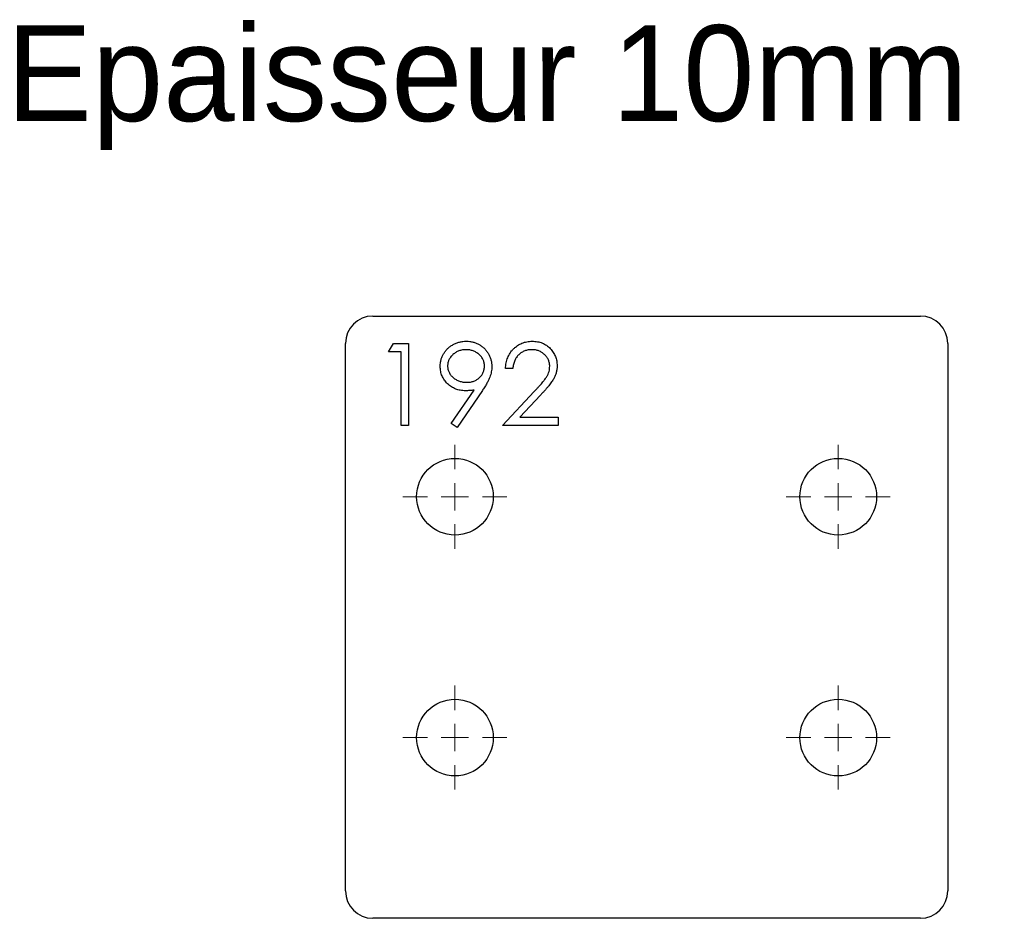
# Model space of a CAD drawing. Header units: millimetres. Extents: x 18 to 198, y 58 to 222.
import ezdxf

# ---------------------------------------------------------------- set-up
doc = ezdxf.new("R2010")
doc.units = ezdxf.units.MM

# ---------------------------------------------------------------- blocks, each defined once
blk = doc.blocks.new('SW_CENTERMARKSYMBOL_0')
at = {"color": 0, "linetype": 'Continuous', "lineweight": 18}
for p, q in [((0, 5), (0, 9.5)), ((0, 0), (0, 2.5)), ((-5, 0), (-9.5, 0)), ((0, 0), (-2.5, 0)), ((0, 0), (0, -2.5)), ((0, 0), (2.5, 0)), ((5, 0), (9.5, 0)), ((0, -5), (0, -9.5))]:
    blk.add_line(p, q, dxfattribs=at)
blk = doc.blocks.new('SW_CENTERMARKSYMBOL_1')
at = {"color": 0, "linetype": 'Continuous', "lineweight": 18}
for p, q in [((0, 5), (0, 9.5)), ((0, 0), (0, 2.5)), ((0, 0), (-2.5, 0)), ((0, 0), (0, -2.5)), ((0, 0), (2.5, 0)), ((5, 0), (9.5, 0)), ((-5, 0), (-9.5, 0)), ((0, -5), (0, -9.5))]:
    blk.add_line(p, q, dxfattribs=at)
blk = doc.blocks.new('SW_CENTERMARKSYMBOL_2')
at = {"color": 0, "linetype": 'Continuous', "lineweight": 18}
for p, q in [((0, 5), (0, 9.5)), ((0, 0), (0, 2.5)), ((0, 0), (-2.5, 0)), ((0, 0), (0, -2.5)), ((0, 0), (2.5, 0)), ((5, 0), (9.5, 0)), ((-5, 0), (-9.5, 0)), ((0, -5), (0, -9.5))]:
    blk.add_line(p, q, dxfattribs=at)
blk = doc.blocks.new('SW_CENTERMARKSYMBOL_3')
at = {"color": 0, "linetype": 'Continuous', "lineweight": 18}
for p, q in [((0, 5), (0, 9.5)), ((0, 0), (0, 2.5)), ((0, 0), (-2.5, 0)), ((0, 0), (0, -2.5)), ((0, 0), (2.5, 0)), ((5, 0), (9.5, 0)), ((-5, 0), (-9.5, 0)), ((0, -5), (0, -9.5))]:
    blk.add_line(p, q, dxfattribs=at)

msp = doc.modelspace()

# ---------------------------------------------------------------- linework, layer by layer
at = {"color": 7, "linetype": 'Continuous', "lineweight": 25}
for p, q in [((82.76, 167.7), (182.76, 167.7)), ((77.76, 62.7), (77.76, 162.7)), ((187.76, 162.7), (187.76, 62.7)), ((182.76, 57.7), (82.76, 57.7))]:
    msp.add_line(p, q, dxfattribs=at)
at = {"color": 1, "linetype": 'Continuous', "lineweight": 25}
for p, q in [((85.65, 161.17), (86.53, 162.7)), ((86.53, 162.7), (89.3, 162.7)), ((89.3, 162.7), (89.3, 147.7)), ((87.95, 161.17), (85.65, 161.17)), ((87.95, 147.7), (87.95, 161.17)), ((108.34, 158.09), (106.99, 158.09)), ((97.07, 148.07), (101.24, 154.16)), ((102.76, 154.07), (98.15, 147.32)), ((106.42, 147.7), (112.23, 153.91)), ((113.38, 153.25), (109.63, 149.24)), ((89.3, 147.7), (87.95, 147.7)), ((98.15, 147.32), (97.07, 148.07)), ((116.61, 147.7), (106.42, 147.7)), ((109.63, 149.24), (116.61, 149.24)), ((116.61, 149.24), (116.61, 147.7))]:
    msp.add_line(p, q, dxfattribs=at)
at = {"color": 7, "linetype": 'Continuous', "lineweight": 25}
for centre in [(97.76, 134.7), (167.76, 134.7), (97.76, 90.7), (167.76, 90.7)]:
    msp.add_circle(centre, 7, dxfattribs=at)
for centre, start, end in [((82.76, 162.7), 90, 180), ((182.76, 162.7), 0, 90), ((82.76, 62.7), 180, 270), ((182.76, 62.7), 270, 0)]:
    msp.add_arc(centre, 5, start, end, dxfattribs=at)
at = {"color": 1, "linetype": 'Continuous', "lineweight": 25}
for points, knots in [([(95.07, 158.49), (95.08, 158.7), (95.09, 159.12), (95.21, 159.72), (95.4, 160.29), (95.67, 160.82), (96.01, 161.31), (96.42, 161.76), (96.89, 162.15), (97.42, 162.48), (97.99, 162.75), (98.59, 162.95), (99.21, 163.07), (99.63, 163.08), (99.84, 163.09)], [0, 0, 0, 0, 0.0852491, 0.1673266, 0.2481753, 0.3288291, 0.4099081, 0.4905845, 0.5729935, 0.6582649, 0.7442216, 0.8290604, 0.9139383, 1, 1, 1, 1]), ([(99.84, 163.09), (100.05, 163.08), (100.46, 163.07), (101.07, 162.95), (101.65, 162.76), (102.2, 162.5), (102.7, 162.16), (103.16, 161.77), (103.56, 161.31), (103.89, 160.8), (104.16, 160.25), (104.35, 159.68), (104.47, 159.08), (104.49, 158.68), (104.49, 158.48)], [0, 0, 0, 0, 0.085528, 0.168995, 0.252323, 0.336058, 0.419436, 0.501288, 0.583722, 0.668016, 0.75193, 0.834605, 0.91653, 1, 1, 1, 1]), ([(106.99, 158.09), (107, 158.27), (107.02, 158.62), (107.1, 159.13), (107.21, 159.62), (107.38, 160.08), (107.58, 160.52), (107.83, 160.93), (108.11, 161.33), (108.44, 161.69), (108.8, 162.02), (109.18, 162.3), (109.58, 162.54), (110, 162.75), (110.44, 162.9), (110.9, 163.01), (111.39, 163.08), (111.72, 163.08), (111.88, 163.09)], [0, 0, 0, 0, 0.068799, 0.135118, 0.199001, 0.261934, 0.323531, 0.385435, 0.447216, 0.510018, 0.572511, 0.633364, 0.693217, 0.752555, 0.812558, 0.873261, 0.935543, 1, 1, 1, 1]), ([(111.88, 163.09), (112.05, 163.08), (112.37, 163.08), (112.84, 163.01), (113.29, 162.91), (113.72, 162.77), (114.12, 162.58), (114.49, 162.35), (114.85, 162.08), (115.17, 161.76), (115.46, 161.43), (115.71, 161.07), (115.93, 160.7), (116.11, 160.32), (116.24, 159.92), (116.35, 159.5), (116.4, 159.07), (116.41, 158.78), (116.42, 158.63)], [0, 0, 0, 0, 0.069475, 0.136517, 0.200789, 0.26383, 0.325735, 0.387291, 0.449509, 0.512968, 0.576275, 0.63758, 0.697903, 0.757172, 0.816599, 0.876653, 0.93729, 1, 1, 1, 1]), ([(99.78, 161.55), (99.66, 161.55), (99.44, 161.54), (99.11, 161.5), (98.79, 161.43), (98.49, 161.34), (98.19, 161.21), (97.91, 161.06), (97.65, 160.88), (97.4, 160.68), (97.17, 160.46), (96.97, 160.22), (96.8, 159.97), (96.66, 159.72), (96.55, 159.45), (96.47, 159.16), (96.42, 158.87), (96.42, 158.67), (96.42, 158.57)], [0, 0, 0, 0, 0.068722, 0.134831, 0.199566, 0.263372, 0.326794, 0.389854, 0.45366, 0.518747, 0.583063, 0.645447, 0.705248, 0.763454, 0.821831, 0.879987, 0.939099, 1, 1, 1, 1]), ([(103.15, 158.57), (103.14, 158.67), (103.14, 158.87), (103.09, 159.16), (103.01, 159.45), (102.91, 159.72), (102.76, 159.97), (102.6, 160.22), (102.4, 160.46), (102.17, 160.68), (101.92, 160.88), (101.65, 161.06), (101.37, 161.21), (101.07, 161.34), (100.77, 161.43), (100.45, 161.5), (100.12, 161.54), (99.89, 161.55), (99.78, 161.55)], [0, 0, 0, 0, 0.060753, 0.119722, 0.177737, 0.235972, 0.294037, 0.353693, 0.415539, 0.479699, 0.544628, 0.608779, 0.672215, 0.735483, 0.799134, 0.864299, 0.930845, 1, 1, 1, 1]), ([(111.82, 161.55), (111.7, 161.55), (111.47, 161.54), (111.13, 161.5), (110.81, 161.43), (110.5, 161.33), (110.21, 161.2), (109.93, 161.04), (109.67, 160.86), (109.42, 160.64), (109.2, 160.41), (108.99, 160.14), (108.82, 159.86), (108.67, 159.55), (108.55, 159.21), (108.45, 158.86), (108.38, 158.48), (108.35, 158.22), (108.34, 158.09)], [0, 0, 0, 0, 0.064451, 0.126571, 0.186922, 0.245924, 0.304098, 0.361781, 0.420577, 0.480272, 0.540224, 0.600658, 0.661916, 0.724435, 0.788853, 0.856287, 0.926338, 1, 1, 1, 1]), ([(115.07, 158.51), (115.07, 158.61), (115.06, 158.81), (115.01, 159.11), (114.94, 159.4), (114.84, 159.67), (114.71, 159.93), (114.54, 160.18), (114.35, 160.43), (114.13, 160.66), (113.89, 160.86), (113.63, 161.05), (113.36, 161.2), (113.08, 161.33), (112.78, 161.43), (112.47, 161.5), (112.15, 161.54), (111.93, 161.55), (111.82, 161.55)], [0, 0, 0, 0, 0.061969, 0.122129, 0.180999, 0.240162, 0.299865, 0.359951, 0.421742, 0.486546, 0.551508, 0.614995, 0.67724, 0.739715, 0.803039, 0.866487, 0.931969, 1, 1, 1, 1]), ([(99.66, 154.05), (99.51, 154.05), (99.2, 154.06), (98.74, 154.12), (98.31, 154.22), (97.89, 154.36), (97.49, 154.55), (97.11, 154.77), (96.74, 155.03), (96.4, 155.33), (96.09, 155.66), (95.82, 156), (95.59, 156.38), (95.4, 156.76), (95.25, 157.17), (95.15, 157.59), (95.08, 158.04), (95.07, 158.34), (95.07, 158.49)], [0, 0, 0, 0, 0.0662939, 0.1301291, 0.1928593, 0.2547556, 0.3159202, 0.3773476, 0.4402138, 0.5041827, 0.5680402, 0.6302333, 0.6908662, 0.7514256, 0.8114686, 0.8727524, 0.9353917, 1, 1, 1, 1]), ([(96.42, 158.57), (96.42, 158.47), (96.42, 158.27), (96.47, 157.97), (96.56, 157.69), (96.67, 157.42), (96.81, 157.16), (96.99, 156.91), (97.2, 156.68), (97.44, 156.46), (97.7, 156.25), (97.98, 156.07), (98.27, 155.92), (98.57, 155.8), (98.89, 155.71), (99.22, 155.64), (99.56, 155.6), (99.8, 155.59), (99.91, 155.59)], [0, 0, 0, 0, 0.05954, 0.117423, 0.17444, 0.231734, 0.289722, 0.3492, 0.410516, 0.47508, 0.540094, 0.604444, 0.668697, 0.73211, 0.796739, 0.862906, 0.930462, 1, 1, 1, 1]), ([(99.91, 155.59), (100.03, 155.59), (100.26, 155.6), (100.61, 155.64), (100.93, 155.71), (101.23, 155.8), (101.52, 155.92), (101.78, 156.07), (102.03, 156.25), (102.26, 156.46), (102.47, 156.68), (102.65, 156.92), (102.81, 157.16), (102.93, 157.42), (103.03, 157.69), (103.1, 157.98), (103.14, 158.27), (103.14, 158.47), (103.15, 158.57)], [0, 0, 0, 0, 0.072713, 0.141547, 0.208363, 0.272462, 0.33539, 0.397711, 0.459383, 0.522098, 0.584315, 0.644392, 0.703345, 0.761509, 0.82003, 0.878517, 0.938265, 1, 1, 1, 1]), ([(104.49, 158.48), (104.49, 158.32), (104.48, 158), (104.4, 157.52), (104.29, 157.02), (104.15, 156.6), (104.01, 156.26), (103.89, 155.98), (103.75, 155.7), (103.58, 155.4), (103.41, 155.08), (103.21, 154.76), (103, 154.42), (102.84, 154.19), (102.76, 154.07)], [0, 0, 0, 0, 0.098307, 0.199392, 0.305418, 0.415964, 0.474607, 0.536768, 0.603611, 0.674131, 0.749449, 0.828275, 0.912065, 1, 1, 1, 1]), ([(112.23, 153.91), (112.37, 154.06), (112.65, 154.34), (113.03, 154.76), (113.38, 155.14), (113.69, 155.5), (113.95, 155.82), (114.19, 156.12), (114.38, 156.39), (114.58, 156.7), (114.78, 157.08), (114.95, 157.54), (115.05, 158.02), (115.06, 158.35), (115.07, 158.51)], [0, 0, 0, 0, 0.110794, 0.212813, 0.306078, 0.390617, 0.467233, 0.534451, 0.593867, 0.644833, 0.736221, 0.825037, 0.911992, 1, 1, 1, 1]), ([(116.42, 158.63), (116.41, 158.42), (116.39, 158.01), (116.27, 157.4), (116.08, 156.81), (115.85, 156.33), (115.61, 155.95), (115.4, 155.64), (115.16, 155.3), (114.87, 154.93), (114.55, 154.55), (114.2, 154.13), (113.8, 153.7), (113.52, 153.4), (113.38, 153.25)], [0, 0, 0, 0, 0.098702, 0.195672, 0.292422, 0.391343, 0.444462, 0.504229, 0.570352, 0.642546, 0.722288, 0.807921, 0.90047, 1, 1, 1, 1]), ([(101.24, 154.16), (100.98, 154.13), (100.45, 154.07), (99.92, 154.06), (99.66, 154.05)], [0, 0, 0, 0, 0.507858, 1, 1, 1, 1])]:
    msp.add_open_spline(points, degree=3, knots=knots, dxfattribs=at)

# ---------------------------------------------------------------- block references
at = {"color": 8, "linetype": 'Continuous'}
for name, p in [('SW_CENTERMARKSYMBOL_3', (97.76, 134.7)), ('SW_CENTERMARKSYMBOL_0', (167.76, 134.7)), ('SW_CENTERMARKSYMBOL_2', (97.76, 90.7)), ('SW_CENTERMARKSYMBOL_1', (167.76, 90.7))]:
    msp.add_blockref(name, p, dxfattribs=at)

# ---------------------------------------------------------------- texts
at = {"insert": (15.86, 220.81), "char_height": 17.5, "attachment_point": 1}
msp.add_mtext_dynamic_manual_height_columns('Epaisseur 10mm', width=326.1114, gutter_width=87.5, heights=[0], dxfattribs=at)

doc.saveas('drawing.dxf')
